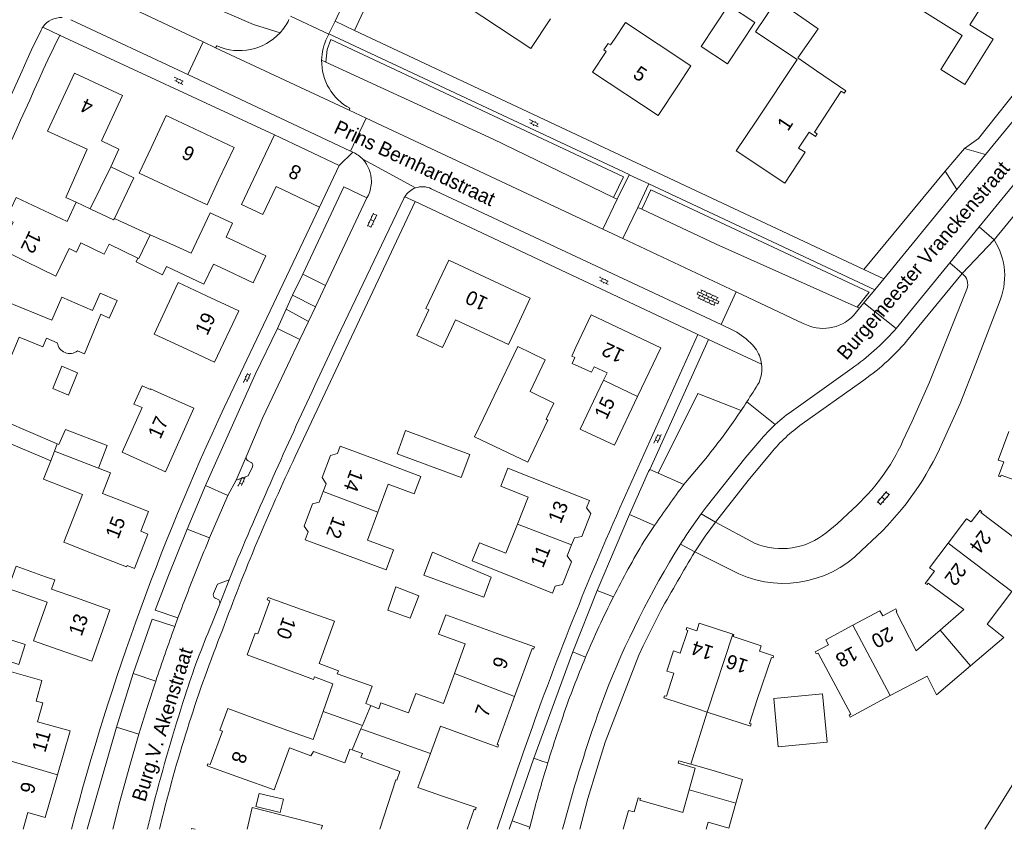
# Model space of a CAD drawing. Extents: x 99476 to 102828, y 406437 to 407931.
# Tile 126 of 162: x 101261 to 101400, y 406437 to 406551. Entities that reach past the tile are written whole.
import ezdxf

# ---------------------------------------------------------------- set-up
doc = ezdxf.new("R2010")
doc.units = 0
doc.header["$MEASUREMENT"] = 0
for name, color, linetype, lineweight in [('BG_bijgebouw', 253, 'Continuous', 0), ('BG_dakoverstek', 253, 'Continuous', 13), ('BG_dakoverstek bijgebouw', 253, 'Continuous', 0), ('BG_heg haag', 253, 'Continuous', 0), ('BG_hoofdgebouw', 253, 'Continuous', 13), ('BG_huisnummer', 253, 'Continuous', 0), ('BG_kant verharding', 253, 'Continuous', 0), ('BG_muur', 253, 'Continuous', 0), ('BG_open verharding', 253, 'Continuous', 0), ('BG_schutting', 253, 'Continuous', 0), ('BG_straatnaam', 253, 'Continuous', 0), ('BG_tussenmuur', 253, 'Continuous', 0), ('BG_vlakafsluiter', 253, 'Continuous', 0)]:
    doc.layers.add(name, color=color, linetype=linetype, lineweight=lineweight)
doc.styles.add('Style-WORKING', font='WORKING.shx')

# ---------------------------------------------------------------- blocks, each defined once
blk = doc.blocks.new('S02OV2')
at = {"layer": 'BG_open verharding', "linetype": 'Continuous', "lineweight": 0}
for p, q in [((0.052866, 0.482148), (0.183301, 0.482148)), ((0.183301, -1.01785), (0.183301, 0.982147)), ((0.183301, 0.895191), (0.705039, 0.895191)), ((0.705039, -1.01785), (0.705039, 0.982147)), ((0.705039, 0.43867), (0.835473, 0.43867)), ((0.052866, -0.517416), (0.183301, -0.517416)), ((0.183301, -0.017851), (0.705039, -0.017851)), ((0.183301, -0.930894), (0.705039, -0.930894)), ((0.705039, -0.473938), (0.835473, -0.473938))]:
    blk.add_line(p, q, dxfattribs=at)
blk = doc.blocks.new('S02OV6')
at = {"layer": 'BG_open verharding', "linetype": 'Continuous', "lineweight": 0}
for p, q in [((0, 0.20784), (1.371449, 0.20784)), ((0.085505, 0.20784), (0.085505, 0.268177)), ((0.485, -0.192), (0.486, 0.207)), ((0.885505, 0.20784), (0.885505, 0.31106)), ((1.285, -0.193), (1.285, 0.207)), ((0.268333, -0.19216), (1.549656, -0.19216)), ((0.885505, -0.32925), (0.885505, -0.19216))]:
    blk.add_line(p, q, dxfattribs=at)
blk = doc.blocks.new('S02OV4')
at = {"layer": 'BG_open verharding', "linetype": 'Continuous', "lineweight": 0}
for p, q in [((0, -0.200092), (0, 0.200092)), ((0, 0.2), (3.201, 0.2)), ((0.214, 0.6), (2.9, 0.6)), ((0.4, 0.199), (0.4, 0.6)), ((0.8, 0.6), (0.8, 0.7)), ((0.8, -0.2), (0.8, 0.2)), ((1.2, 0.2), (1.2, 0.6)), ((1.6, 0.6), (1.6, 0.7)), ((1.6, -0.2), (1.6, 0.2)), ((2, 0.199), (2, 0.6)), ((2.4, 0.6), (2.4, 0.7)), ((2.4, -0.2), (2.4, 0.2)), ((2.8, 0.2), (2.8, 0.6)), ((3.2, -0.199908), (3.2, 0.200092)), ((0, -0.2), (3.2, -0.199)), ((0.31, -0.6), (2.9, -0.6)), ((0.4, -0.6), (0.399, -0.2)), ((0.8, -0.7), (0.8, -0.6)), ((1.2, -0.6), (1.2, -0.2)), ((1.6, -0.7), (1.6, -0.6)), ((2, -0.6), (1.999, -0.2)), ((2.4, -0.7), (2.4, -0.6)), ((2.8, -0.6), (2.8, -0.2))]:
    blk.add_line(p, q, dxfattribs=at)

msp = doc.modelspace()

# ---------------------------------------------------------------- linework, layer by layer
at = {"layer": 'BG_bijgebouw', "linetype": 'Continuous', "lineweight": 0}
for p, q in [((101279.67, 406520.733), (101283.293, 406519.107)), ((101290.347, 406520.396), (101291.4, 406519.901)), ((101289.61, 406516.101), (101288.543, 406516.605)), ((101326.496, 406494.912), (101328.005, 406498.068)), ((101333.049, 406498.674), (101336.417, 406497.064)), ((101370.716, 406455.853), (101367.292, 406455.534)), ((101355.638, 406446.268), (101358.768, 406445.378))]:
    msp.add_line(p, q, dxfattribs=at)
at = {"layer": 'BG_bijgebouw', "linetype": 'Continuous', "lineweight": 0, "flags": 128}
for points in [[(101364.648, 406550.549), (101360.962, 406552.999), (101357.095, 406547.183), (101360.782, 406544.733), (101364.648, 406550.549)], [(101274.637, 406523.026), (101277.385, 406528.714), (101274.14, 406530.282)], [(101283.293, 406519.107), (101285.41, 406518.113), (101288.092, 406523.822), (101291.257, 406522.335), (101290.347, 406520.396)], [(101289.61, 406516.101), (101294.13, 406513.961), (101295.92, 406517.771), (101291.4, 406519.901)], [(101281.959, 406516.268), (101281.377, 406515.098), (101277.681, 406516.905), (101277.943, 406517.446)], [(101288.543, 406516.605), (101287.222, 406513.795), (101281.959, 406516.268)], [(101328.005, 406498.068), (101331.324, 406505.01), (101335.194, 406503.159), (101333.049, 406498.674)], [(101265.983, 406499.119), (101268.173, 406498.153), (101269.474, 406501.302), (101267.268, 406502.251), (101265.983, 406499.119)], [(101336.417, 406497.064), (101335.321, 406494.773), (101335.569, 406494.655), (101334.03, 406491.435)], [(101334.03, 406491.435), (101332.735, 406488.727), (101325.25, 406492.307), (101326.496, 406494.912)], [(101266.617, 406491.312), (101266.853, 406491.211), (101267.749, 406493.355), (101273.626, 406491.104), (101272.393, 406487.897)], [(101324.58, 406489.825), (101323.372, 406486.582), (101314.358, 406489.942), (101315.567, 406493.184), (101324.58, 406489.825)], [(101319.342, 406476.116), (101318.11, 406472.875), (101326.55, 406469.763), (101327.58, 406472.588), (101319.342, 406476.116)], [(101313.079, 406467.961), (101316.228, 406466.793), (101317.421, 406469.932), (101314.173, 406471.217), (101313.079, 406467.961)], [(101262.082, 406463.121), (101261.197, 406460.321), (101256.406, 406461.835), (101257.291, 406464.635), (101262.082, 406463.121)], [(101371.36, 406449.067), (101374.795, 406449.389), (101374.151, 406456.173), (101370.716, 406455.853)], [(101367.292, 406455.534), (101367.927, 406448.745), (101371.36, 406449.067)], [(101355.411, 406442.682), (101356.269, 406445.702), (101353.863, 406446.44), (101353.958, 406446.746), (101355.638, 406446.268)], [(101358.768, 406445.378), (101362.902, 406444.151), (101361.964, 406440.81)], [(101293.276526, 406437.124), (101294.002, 406440.182), (101303.879, 406437.676), (101303.719052, 406437.124)]]:
    msp.add_lwpolyline(points, dxfattribs=at)
at = {"layer": 'BG_dakoverstek', "linetype": 'Continuous', "lineweight": 13}
for p, q in [((101341.704, 406501.379), (101338.983, 406502.641)), ((101305.325, 406457.575), (101302.747, 406458.586)), ((101314.738, 406445.237), (101314.326, 406444.015)), ((101317.306, 406442.997), (101317.721, 406444.136))]:
    msp.add_line(p, q, dxfattribs=at)
at = {"layer": 'BG_dakoverstek', "linetype": 'Continuous', "lineweight": 13, "flags": 128}
for points in [[(101270.818, 406532.735), (101267.8, 406525.969), (101269.272, 406525.296)], [(101279.694, 406498.986), (101278.521, 406499.504), (101277.383, 406496.926), (101278.54, 406496.415)], [(101264.971, 406472.64), (101266.262, 406472.186), (101265.806, 406470.889)], [(101303.423, 406460.454), (101306.112, 406459.399), (101305.949, 406458.983)]]:
    msp.add_lwpolyline(points, dxfattribs=at)
at = {"layer": 'BG_dakoverstek', "linetype": 'Continuous', "lineweight": 13, "extrusion": (0, 0, -1)}
msp.add_arc((-101268.368495, 406505.798476), 1.770905, 232.848027, 351.509179, dxfattribs=at)
at = {"layer": 'BG_dakoverstek bijgebouw', "linetype": 'Continuous', "lineweight": 0, "flags": 128}
msp.add_lwpolyline([(101294.977, 406442.183), (101294.527, 406440.321), (101297.943, 406439.499), (101298.393, 406441.361), (101294.977, 406442.183)], dxfattribs=at)
at = {"layer": 'BG_heg haag', "linetype": 'Continuous', "lineweight": 0}
for p, q in [((101396.073, 406534.256), (101408.045, 406549.406)), ((101316.93, 406525.391), (101303.893, 406497.686)), ((101335.749, 406516.533), (101316.93, 406525.391))]:
    msp.add_line(p, q, dxfattribs=at)
at = {"layer": 'BG_hoofdgebouw', "linetype": 'Continuous', "lineweight": 13}
for p, q in [((101270.818, 406532.735), (101265.228, 406535.308)), ((101297.117, 406534.756), (101306.223, 406530.445)), ((101306.223, 406530.445), (101303.461, 406524.612)), ((101275.456, 406522.625), (101274.637, 406523.026)), ((101275.456, 406522.625), (101279.67, 406520.733)), ((101277.943, 406517.446), (101273.907, 406519.419)), ((101339.366, 406503.453), (101338.983, 406502.641)), ((101342.079, 406502.172), (101341.704, 406501.379)), ((101343.875, 406501.324), (101342.079, 406502.172)), ((101343.37, 406500.259), (101343.875, 406501.324)), ((101258.189, 406492.115), (101265.683, 406488.929)), ((101306.35, 406490.99), (101311.03, 406489.24)), ((101306.12, 406476.09), (101301.44, 406477.83)), ((101276.343, 406474.032), (101271.674, 406475.863)), ((101265.806, 406470.889), (101269.3, 406469.66)), ((101303.959, 406453.713), (101305.325, 406457.575)), ((101383.684, 406455.92), (101382.447, 406455.269)), ((101310.669, 406454.531), (101309.98, 406454.808)), ((101311.782, 406454.085), (101310.669, 406454.531)), ((101302.559, 406449.754), (101303.959, 406453.713)), ((101357.931, 406453.616), (101356.608, 406454.044)), ((101357.954, 406453.608), (101357.931, 406453.616)), ((101300.03, 406450.644), (101295.27, 406452.4)), ((101300.03, 406450.644), (101302.559, 406449.754)), ((101308.036, 406448.286), (101307.713, 406448.398)), ((101309.483, 406447.784), (101308.036, 406448.286)), ((101309.288, 406447.249), (101309.483, 406447.784)), ((101319.057, 406447.801), (101317.721, 406444.136)), ((101314.738, 406445.237), (101309.288, 406447.249)), ((101320.77, 406441.8), (101317.306, 406442.997))]:
    msp.add_line(p, q, dxfattribs=at)
at = {"layer": 'BG_hoofdgebouw', "linetype": 'Continuous', "lineweight": 13, "flags": 128}
for points in [[(101382.81, 406561.061), (101385.44, 406565.311), (101391.82, 406561.331), (101391.28, 406560.471), (101398.5, 406556.001), (101394.88, 406550.241), (101398.12, 406548.221), (101394.15, 406541.861), (101390.803, 406543.953)], [(101390.803, 406543.953), (101393.805, 406548.729), (101382.907, 406555.578), (101385.028, 406558.953)], [(101316.71, 406555.63), (101317.17, 406555.39), (101317.26, 406555.561), (101320.93, 406553.04), (101321.86, 406554.4), (101333.18, 406546.931), (101335.94, 406551.101)], [(101373.3, 406543.791), (101370.704, 406545.591), (101373.554, 406549.7), (101367.733, 406553.736), (101364.738, 406549.234), (101370.575, 406545.352), (101364.81, 406536.691)], [(101344.92, 406548.241), (101346.471, 406550.581), (101355.664, 406544.476), (101353.8, 406541.661)], [(101344.92, 406548.241), (101344.37, 406547.411), (101344.04, 406547.631), (101343.43, 406546.711), (101343.76, 406546.491), (101341.84, 406543.601), (101351.04, 406537.491), (101353.8, 406541.661)], [(101265.228, 406535.308), (101269.031, 406543.441), (101275.788, 406540.281), (101272.815, 406533.925), (101275.267, 406532.779), (101274.14, 406530.282)], [(101373.3, 406543.791), (101377.41, 406540.941), (101377.18, 406540.611), (101376.79, 406540.891), (101373.04, 406535.151), (101373.41, 406534.921), (101373.19, 406534.551), (101372.27, 406535.151), (101370.8, 406532.921), (101371.71, 406532.321), (101368.85, 406527.991), (101362.04, 406532.521), (101364.81, 406536.691)], [(101289.33, 406528.481), (101291.45, 406533.011), (101281.92, 406537.481), (101279.8, 406532.951)], [(101303.461, 406524.612), (101297.352, 406527.49), (101295.486, 406523.548), (101292.484, 406524.97), (101297.117, 406534.756)], [(101289.33, 406528.481), (101287.666, 406524.924), (101278.136, 406529.394), (101279.8, 406532.951)], [(101262.1, 406517.02), (101257.61, 406519.221), (101257.73, 406519.511), (101258.72, 406519.021), (101260.4, 406522.471), (101259.41, 406522.941), (101260.85, 406525.961), (101267.998, 406522.588), (101269.272, 406525.296)], [(101262.1, 406517.02), (101266.429, 406514.899), (101268.303, 406518.777), (101269.318, 406518.287), (101269.938, 406519.57), (101273.215, 406517.986), (101273.907, 406519.419)], [(101330.96, 406507.281), (101333.07, 406511.811), (101321.66, 406517.141), (101318.43, 406510.371), (101318.84, 406510.181), (101317.12, 406506.571), (101320.74, 406504.851), (101322.02, 406507.561)], [(101284.2, 406504.911), (101280.229, 406506.768), (101283.609, 406513.988), (101287.58, 406512.131)], [(101271.54, 406510.069), (101267.245, 406511.966), (101265.869, 406508.737), (101259.41, 406511.36)], [(101271.54, 406510.069), (101272.659, 406512.529), (101275.008, 406511.461), (101273.916, 406509.004), (101272.71, 406509.553)], [(101284.2, 406504.911), (101288.73, 406502.791), (101292.11, 406510.011), (101287.58, 406512.131)], [(101269.438, 406504.387), (101270.438, 406503.979), (101272.71, 406509.553)], [(101322.02, 406507.561), (101322.582, 406508.75), (101330.025, 406505.273), (101330.96, 406507.281)], [(101339.51, 406504.931), (101341.64, 406509.451), (101351.43, 406504.831), (101348.165, 406497.975)], [(101259.148, 406502.176), (101259.494, 406502.036), (101261.247, 406506.334), (101264.592, 406504.97), (101265.079, 406506.165), (101266.617, 406505.537)], [(101339.366, 406503.453), (101338.914, 406503.666), (101339.51, 406504.931)], [(101340.39, 406493.26), (101340.112, 406493.392), (101343.37, 406500.259)], [(101281.25, 406498.36), (101279.72, 406499.043), (101279.694, 406498.986)], [(101277.26, 406489.46), (101281.82, 406487.41), (101285.82, 406496.32), (101281.25, 406498.36)], [(101348.165, 406497.975), (101344.9, 406491.12), (101340.39, 406493.26)], [(101278.54, 406496.415), (101275.727, 406490.149), (101277.26, 406489.46)], [(101259.031, 406494.088), (101259.212, 406494.49), (101266.617, 406491.312)], [(101403.263, 406481.322), (101405.122, 406484.79), (101399.269, 406486.922), (101399.177, 406486.676), (101398.886, 406486.791), (101399.625, 406488.794), (101398.855, 406489.052), (101400.351, 406493.078)], [(101306.35, 406490.99), (101305.971, 406489.974), (101305.016, 406489.688), (101303.849, 406486.57), (101304.385, 406485.722), (101303.977, 406484.629)], [(101311.669, 406481.73), (101313.13, 406485.646), (101316.79, 406484.28), (101317.708, 406486.743), (101311.03, 406489.24)], [(101271.674, 406475.863), (101267.531, 406477.482), (101270.172, 406484.221), (101264.682, 406486.372), (101265.683, 406488.929)], [(101272.393, 406487.897), (101274.076, 406487.238), (101272.948, 406484.361), (101274.793, 406483.638)], [(101331.286, 406480.044), (101332.807, 406483.836), (101328.933, 406485.39), (101329.948, 406487.921), (101336.75, 406485.2)], [(101340.97, 406482.315), (101341.4, 406483.34), (101336.75, 406485.2)], [(101274.793, 406483.638), (101279.438, 406481.817), (101278.344, 406479.026)], [(101303.977, 406484.629), (101303.42, 406483.136), (101302.493, 406482.9), (101301.292, 406479.768), (101301.851, 406478.931), (101301.44, 406477.83)], [(101338.902, 406477.121), (101339.299, 406478.109), (101340.309, 406478.312), (101341.582, 406481.508), (101340.97, 406482.315)], [(101306.12, 406476.09), (101312.827, 406473.596), (101313.875, 406476.405), (101310.195, 406477.779), (101311.669, 406481.73)], [(101391.796, 406477.343), (101394.377, 406480.795), (101395.052, 406480.371), (101396.295, 406481.995), (101396.538, 406481.728), (101396.428, 406481.668), (101401.404, 406477.854), (101403.263, 406481.322)], [(101331.55, 406472.21), (101324.939, 406474.86), (101325.969, 406477.427), (101329.645, 406475.953), (101331.286, 406480.044)], [(101276.343, 406474.032), (101276.412, 406474.209), (101277.455, 406473.8), (101279.349, 406478.632), (101278.344, 406479.026)], [(101336.572, 406471.328), (101337.613, 406471.531), (101338.892, 406474.746), (101338.281, 406475.577), (101338.902, 406477.121)], [(101390.674, 406465.129), (101394.023, 406468.037), (101389.024, 406471.739), (101388.852, 406471.524), (101388.603, 406471.71), (101389.871, 406473.418), (101389.206, 406473.88), (101391.796, 406477.343)], [(101266.75, 406462.4), (101263.265, 406463.618), (101265.181, 406469.064), (101259.715, 406470.986), (101260.811, 406474.103), (101264.971, 406472.64)], [(101331.55, 406472.21), (101336.19, 406470.35), (101336.572, 406471.328)], [(101400.764, 406470.585), (101397.286, 406465.95), (101399.654, 406464.117), (101394.954, 406460.095)], [(101266.75, 406462.4), (101271.47, 406460.75), (101274.02, 406468), (101269.3, 406469.66)], [(101297.99, 406459.92), (101293.3, 406461.67), (101294.43, 406464.7), (101294.8, 406464.6), (101296.49, 406469.27), (101296.11, 406469.4), (101296.23, 406469.72), (101300.94, 406468.04)], [(101303.423, 406460.454), (101305.57, 406466.388), (101300.94, 406468.04)], [(101328.97, 406464.47), (101321.201, 406467.303), (101320.202, 406464.565), (101323.953, 406463.197), (101322.43, 406459.02)], [(101378.424, 406465.81), (101382.224, 406467.843), (101382.642, 406467.164), (101384.481, 406468.123), (101384.608, 406467.844), (101384.485, 406467.719), (101387.322, 406462.218), (101390.674, 406465.129)], [(101356.608, 406454.044), (101351.855, 406455.596), (101351.958, 406455.9), (101352.216, 406455.823), (101353.272, 406459.076), (101352.268, 406459.381), (101353.193, 406462.215), (101354.144, 406461.891), (101355.239, 406465.088), (101354.997, 406465.181), (101355.098, 406465.486), (101356.492, 406465.048), (101356.841, 406466.092), (101361.541, 406464.563)], [(101382.447, 406455.269), (101378.042, 406452.904), (101377.898, 406453.182), (101378.138, 406453.314), (101373.525, 406461.904), (101373.275, 406461.808), (101373.135, 406462.088), (101375.015, 406463.068), (101374.621, 406463.775), (101378.424, 406465.81)], [(101328.97, 406464.47), (101333.66, 406462.76), (101333.56, 406462.47), (101333.34, 406462.54), (101330.886, 406455.811)], [(101361.541, 406464.563), (101361.684, 406464.516), (101361.612, 406464.22), (101365.531, 406462.942), (101365.318, 406462.189), (101367.283, 406461.524), (101367.204, 406461.225), (101366.975, 406461.301), (101364.976, 406455.386)], [(101266.642, 406444.772), (101268.41, 406450.96), (101263.83, 406452.26), (101264.58, 406454.9), (101263.646, 406455.161), (101264.457, 406458.06), (101257.196, 406460.092), (101256.26, 406456.75)], [(101394.954, 406460.095), (101390.188, 406456.016), (101388.847, 406458.639), (101383.684, 406455.92)], [(101297.99, 406459.92), (101302.606, 406458.197), (101302.747, 406458.586)], [(101305.949, 406458.983), (101310.844, 406457.253), (101309.98, 406454.808)], [(101322.43, 406459.02), (101320.894, 406454.81), (101316.996, 406456.232), (101315.993, 406453.484), (101312.083, 406454.91), (101311.782, 406454.085)], [(101330.886, 406455.811), (101328.42, 406449.05), (101328.63, 406448.99), (101328.53, 406448.68), (101320.45, 406451.624), (101319.057, 406447.801)], [(101364.976, 406455.386), (101363.906, 406452.021), (101364.144, 406451.942), (101364.043, 406451.637), (101357.954, 406453.608)], [(101295.27, 406452.4), (101290.58, 406454.13), (101289.45, 406451.06), (101289.82, 406450.93), (101288.12, 406446.22), (101287.77, 406446.33), (101287.67, 406446.06), (101292.37, 406444.37)], [(101292.37, 406444.37), (101297.095, 406442.671), (101299.267, 406448.572)], [(101299.267, 406448.572), (101302.238, 406447.448), (101302.616, 406448.053)], [(101307.713, 406448.398), (101307.038, 406446.489), (101302.616, 406448.053)], [(101261.836701, 406437.124), (101262.49, 406439.49), (101264.93, 406438.78), (101266.642, 406444.772)], [(101314.326, 406444.015), (101314.172, 406444.068), (101311.944808, 406437.124)], [(101346.147895, 406437.124), (101346.899, 406439.757), (101347.69, 406439.564), (101348.268, 406441.558), (101348.575, 406441.47), (101348.497, 406441.219), (101354.503, 406439.489), (101355.411, 406442.682)], [(101324.213067, 406437.124), (101325.18, 406439.95), (101325.39, 406439.88), (101325.49, 406440.17), (101320.77, 406441.8)], [(101361.964, 406440.81), (101360.979, 406437.305), (101358.093, 406438.123), (101357.807801, 406437.124)], [(101285.458168, 406437.124), (101285.49, 406437.25), (101285.989869, 406437.124)]]:
    msp.add_lwpolyline(points, dxfattribs=at)
at = {"layer": 'BG_kant verharding', "linetype": 'Continuous', "lineweight": 0}
for p, q in [((101314.254, 406569.282), (101305.67, 406550.741)), ((101287.111, 406547.836), (101261.329, 406560.071)), ((101268.498, 406550.964), (101284.957, 406543.233)), ((101305.67, 406550.741), (101304.797, 406548.962)), ((101308.393, 406549.462), (101305.67, 406550.741)), ((101263.003, 406546.717), (101264.328, 406549.481)), ((101297.117, 406534.756), (101266.994, 406548.76)), ((101304.77, 406548.907), (101304.54, 406548.441)), ((101304.797, 406548.962), (101304.77, 406548.907)), ((101304.797, 406548.962), (101346.998, 406529.173)), ((101379.985, 406515.84), (101308.393, 406549.462)), ((101288.85, 406547.011), (101287.111, 406547.836)), ((101289.05, 406547.271), (101288.85, 406547.011)), ((101288.85, 406547.011), (101307.61, 406538.241)), ((101284.957, 406543.233), (101307.836, 406532.486)), ((101417.982, 406544.137), (101398.269, 406519.993)), ((101307.738, 406538.501), (101307.61, 406538.241)), ((101307.61, 406538.241), (101310.004, 406537.117)), ((101310.004, 406537.117), (101343.262, 406521.499)), ((101307.836, 406532.486), (101308.168, 406532.33)), ((101394.108, 406532.869), (101397.048, 406531.987)), ((101397.048, 406531.987), (101393.04, 406527.097)), ((101391.414, 406529.672), (101393.04, 406527.097)), ((101345.314, 406525.714), (101346.986, 406529.148)), ((101346.986, 406529.148), (101346.998, 406529.173)), ((101348.216, 406524.578), (101349.727, 406527.86)), ((101349.727, 406527.86), (101349.739, 406527.887)), ((101349.739, 406527.887), (101381.488, 406512.999)), ((101359.893, 406508.092), (101319.169, 406527.197)), ((101393.04, 406527.097), (101382.751, 406514.541)), ((101304.304, 406513.584), (101310.136, 406525.903)), ((101310.33, 406526.313), (101310.136, 406525.903)), ((101343.262, 406521.499), (101345.314, 406525.714)), ((101290.95, 406498.3), (101303.461, 406524.612)), ((101346.08, 406520.176), (101348.216, 406524.578)), ((101343.262, 406521.499), (101346.08, 406520.176)), ((101392.038, 406516.772), (101396.176, 406521.823)), ((101346.08, 406520.176), (101362.018, 406512.688)), ((101398.269, 406519.993), (101393.785, 406515.256)), ((101356.531, 406506.752), (101335.749, 406516.533)), ((101382.751, 406514.541), (101379.985, 406515.84)), ((101384.487, 406507.555), (101392.038, 406516.772)), ((101304.304, 406513.584), (101301.122, 406515.202)), ((101381.488, 406512.999), (101382.751, 406514.541)), ((101393.785, 406515.256), (101385.98, 406505.765)), ((101302.893, 406510.603), (101304.304, 406513.584)), ((101362.018, 406512.688), (101371.456, 406508.254)), ((101379.967, 406511.143), (101381.488, 406512.999)), ((101301.92, 406508.549), (101302.893, 406510.603)), ((101378.498, 406509.35), (101379.362, 406510.404)), ((101379.362, 406510.404), (101379.967, 406511.143)), ((101300.708, 406505.989), (101301.92, 406508.549)), ((101297.567, 406507.557), (101300.708, 406505.989)), ((101361.751, 406507.22), (101359.893, 406508.092)), ((101384.249, 406507.265), (101384.487, 406507.555)), ((101300.708, 406505.989), (101295.518, 406495.026)), ((101358.11, 406506.011), (101349.892, 406487.718)), ((101358.11, 406506.011), (101365.602, 406502.53)), ((101365.602, 406502.53), (101365.49, 406503.15)), ((101370.135, 406496.123), (101378.301, 406501.963)), ((101379.496, 406499.95), (101371.291, 406494.115)), ((101303.893, 406497.686), (101300.06, 406489.54)), ((101295.518, 406495.026), (101293.175, 406489.513)), ((101291.739, 406486.224), (101293.175, 406489.513)), ((101293.421, 406488.924), (101293.75, 406488.762)), ((101349.892, 406487.718), (101351.081, 406487.199)), ((101351.081, 406487.199), (101354.684, 406485.626)), ((101290.561, 406484.046), (101287.423, 406485.477)), ((101291.739, 406486.224), (101290.561, 406484.046)), ((101354.684, 406485.626), (101354.884, 406485.894)), ((101290.561, 406484.046), (101288.016, 406478.087)), ((101357.117, 406481.472), (101357.791, 406482.409)), ((101350.56, 406479.842), (101347.007, 406481.406)), ((101355.404, 406479.09), (101357.117, 406481.472)), ((101359.134, 406480.329), (101364.714, 406477.3)), ((101284.881, 406479.332), (101288.016, 406478.087)), ((101381.859, 406478.398), (101379.615, 406476.328)), ((101361.253, 406473.613), (101356.189, 406476.121)), ((101291.316, 406473.595), (101290.784, 406472.22)), ((101342.487, 406470.708), (101344.771, 406469.804)), ((101289.438, 406468.818), (101288.325, 406466.002)), ((101288.807, 406469.616), (101289.146, 406469.469)), ((101280.347, 406467.922), (101283.574, 406466.842)), ((101277.288, 406459.036), (101279.924, 406466.693)), ((101279.924, 406466.693), (101283.126, 406465.622)), ((101283.126, 406465.622), (101283.574, 406466.842)), ((101339.082, 406462.096), (101333.581, 406447.106)), ((101340.862, 406461.351), (101339.082, 406462.096)), ((101280.458, 406457.974), (101277.288, 406459.036)), ((101342.524, 406453.154), (101343.54, 406455.965)), ((101274.937, 406451.505), (101278.086, 406450.517)), ((101333.581, 406447.106), (101334.873, 406446.679)), ((101334.873, 406446.679), (101335.541, 406446.459)), ((101335.541, 406446.459), (101335.555, 406446.503)), ((101280.141, 406440.612), (101279.81, 406439.34)), ((101330.529, 406438.297), (101330.131174, 406437.124)), ((101333.022, 406437.408), (101330.529, 406438.297)), ((101333.022, 406437.408), (101333.47, 406439.198))]:
    msp.add_line(p, q, dxfattribs=at)
at = {"layer": 'BG_kant verharding', "linetype": 'Continuous', "lineweight": 0, "flags": 128}
for points in [[(101266.994, 406548.76), (101266.97, 406548.771), (101265.29, 406545.321)], [(101410.451, 406548.612), (101410.131, 406548.039), (101409.548, 406547.241), (101397.048, 406531.987)], [(101396.176, 406521.823), (101415.105, 406544.928), (101415.279, 406545.105)], [(101301.122, 406515.202), (101306.872, 406527.447), (101310.136, 406525.903)], [(101315.297, 406525.814), (101305.95, 406506.251), (101302.812, 406499.509)], [(101385.463, 406491.732), (101386.76, 406494.509), (101389.203, 406500.002), (101394.43, 406513.055)], [(101398.967, 406511.14), (101395.721, 406502.605), (101393.478, 406497), (101391.009, 406491.514)], [(101287.423, 406485.477), (101294.433, 406501.092), (101297.567, 406507.557)], [(101345.684, 406482.342), (101356.62, 406506.71), (101356.531, 406506.752)], [(101357.791, 406482.409), (101363.391, 406489.435), (101365.347, 406491.751)], [(101366.941, 406490.048), (101363.711, 406486.18), (101359.134, 406480.329)], [(101291.739, 406486.224), (101293.434, 406486.814), (101294.036, 406488.113)], [(101347.007, 406481.406), (101345.136, 406477.006), (101342.487, 406470.708)], [(101374.678, 406478.83), (101376.208, 406480.076), (101378.405, 406482.152)], [(101359.134, 406480.329), (101357.661, 406478.347), (101356.189, 406476.121)], [(101280.347, 406467.922), (101282.23, 406472.827), (101284.881, 406479.332)], [(101290.784, 406472.22), (101289.134, 406471.582), (101288.558, 406470.275)], [(101289.444, 406468.833), (101289.44, 406468.823), (101289.438, 406468.818)], [(101340.057065, 406437.124), (101341.195, 406441.45), (101342.443, 406445.56), (101343.626, 406449.38), (101348.355, 406461.611), (101348.951, 406462.918), (101351.422, 406467.874)], [(101280.458, 406457.974), (101279.246, 406454.254), (101278.086, 406450.517)], [(101270.797297, 406437.124), (101274.937, 406451.505)], [(101274.4095, 406437.124), (101275.388, 406441.038), (101276.696, 406445.789), (101278.086, 406450.517)], [(101328.411953, 406437.124), (101331.347, 406445.71)]]:
    msp.add_lwpolyline(points, dxfattribs=at)
at = {"layer": 'BG_kant verharding', "linetype": 'Continuous', "lineweight": 0, "extrusion": (0, 0, -1)}
for centre, radius, start, end in [((-101267.161586, 406548.11789), 3.143856, 34.575462, 92.797027), ((-101292.184948, 406554.384697), 7.772756, 206.084875, 222.484997), ((-101267.113745, 406548.14163), 3.091001, 25.677968, 34.716369), ((-101292.184509, 406554.382269), 7.77144, 222.469604, 293.78695), ((-103465.259013, 405549.915519), 2417.342495, 23.134747, 24.352812), ((-101306.246062, 406528.23954), 4.519481, 115.166885, 136.788476), ((-101306.247167, 406528.242215), 4.516845, 136.803614, 180.129574), ((-101306.213255, 406528.252617), 4.550792, 180.259581, 205.227617), ((-101390.346907, 406514.91438), 9.410204, 147.337263, 203.646608), ((-101360.341441, 406527.830722), 33.826495, 220.7168, 235.510233), ((-101604.888542, 406349.056681), 347.607504, 14.676, 25.425958), ((-101383.657186, 406476.520013), 23.814421, 47.31569, 55.401997), ((-101383.682389, 406476.469817), 23.868411, 39.808692, 47.352908), ((-101353.38316, 406508.012968), 41.084301, 203.677498, 226.123393), ((-101293.596865, 406488.307), 0.480078, 108.601154, 203.834786), ((-101491.547187, 406383.680149), 170.658983, 34.29637, 36.681474), ((-101758.312475, 406299.726228), 451.232511, 18.876072, 23.872603), ((-101503.480161, 406375.671715), 185.029792, 33.421125, 34.262965), ((-101676.023388, 406315.424941), 420.723994, 22.185788, 22.744607), ((-101457.966448, 406412.274205), 122.406725, 32.036498, 33.082816), ((-101461.006602, 406410.30364), 126.029212, 21.24199, 32.062771), ((-101462.381505, 406410.243217), 131.832157, 26.858749, 30.717596), ((-101826.558556, 406198.73282), 546.069338, 29.529392, 30.52887), ((-101368.658345, 406486.979555), 15.280835, 224.191058, 298.987348), ((-101550.42747, 406368.219522), 284.494583, 20.283072, 21.891855), ((-101461.929262, 406410.495069), 131.314918, 22.785496, 26.849864), ((-101288.984944, 406469.005722), 0.490475, 109.169725, 200.619072), ((-101553.88748, 406366.877663), 288.205176, 18.426118, 20.036469), ((-101462.296337, 406410.346333), 131.710949, 18.903309, 22.783306), ((-101552.253756, 406380.182804), 222.061626, 14.857784, 19.1843), ((-101513.108516, 406391.942649), 185.747364, 17.081649, 19.196158), ((-101520.995743, 406389.637301), 193.964345, 14.804073, 17.034603), ((-101616.77564, 406367.371061), 292.269227, 13.807459, 13.864798)]:
    msp.add_arc(centre, radius, start, end, dxfattribs=at)
at = {"layer": 'BG_kant verharding', "linetype": 'Continuous', "lineweight": 0}
for centre, radius, start, end in [((101311.265814, 406545.122038), 7.500139, 153.735218, 178.923087), ((103417.777816, 405568.438676), 2363.789938, 155.589613, 156.793845), ((101311.266941, 406545.120368), 7.501297, 178.910495, 241.936872), ((101317.928387, 406524.557676), 2.916069, 109.645626, 148.576413), ((101317.928513, 406524.552353), 2.921124, 64.870794, 109.612851), ((101317.870278, 406524.59087), 2.849176, 148.536805, 154.577338), ((101392.730087, 406513.751851), 1.837201, 337.709646, 54.956653), ((101374.248142, 406513.485043), 5.929576, 241.908308, 315.784501), ((101356.9899, 406498.402973), 10.020381, 43.095014, 61.63143), ((101358.336729, 406530.347088), 34.701997, 305.121072, 318.306044), ((101360.56948, 406501.759657), 5.113177, 15.778181, 43.033184), ((101360.522045, 406501.95021), 5.112935, 337.128652, 6.511162), ((101896.749056, 406220.51899), 656.198638, 154.839151, 157.31467), ((101284.810545, 406548.27251), 93.816737, 327.042769, 329.006897), ((101285.250804, 406547.966756), 93.280993, 326.1505, 327.053238), ((101284.833213, 406548.267324), 93.795226, 318.318084, 326.140104), ((101384.034915, 406476.124461), 22.046924, 125.31252, 140.836084), ((101359.231665, 406503.667791), 28.819196, 311.705142, 335.533499), ((101563.677722, 406364.642491), 291.708229, 154.649217, 159.85102), ((101293.65007, 406489.365545), 0.497428, 162.756363, 242.580034), ((101368.398174, 406486.516985), 9.926024, 248.212632, 309.246851), ((101289.037473, 406470.079625), 0.51775, 157.830107, 243.567557), ((101396.572848, 406419.971045), 117.628421, 156.963023, 162.205372), ((101481.524698, 406389.168161), 206.202245, 158.385437, 166.088184), ((101542.679103, 406372.90851), 271.12731, 162.171556, 165.539585), ((102048.297851, 406245.591961), 792.535097, 165.84971, 166.014868), ((101934.949075, 406270.832006), 674.802989, 165.591557, 165.733616)]:
    msp.add_arc(centre, radius, start, end, dxfattribs=at)
at = {"layer": 'BG_muur', "linetype": 'Continuous', "lineweight": 0, "flags": 128}
msp.add_lwpolyline([(101450.615, 406521.744), (101422.469, 406477.646), (101412.795, 406462.557), (101396.968672, 406437.124)], dxfattribs=at)
at = {"layer": 'BG_schutting', "linetype": 'Continuous', "lineweight": 0}
msp.add_line((101355.638, 406446.268), (101357.931, 406453.616), dxfattribs=at)
at = {"layer": 'BG_tussenmuur', "linetype": 'Continuous', "lineweight": 0}
for p, q in [((101274.14, 406530.282), (101271.237, 406524.368)), ((101271.237, 406524.368), (101269.272, 406525.296)), ((101274.535, 406522.81), (101271.237, 406524.368)), ((101274.637, 406523.026), (101274.535, 406522.81)), ((101278.061, 406517.389), (101279.67, 406520.733)), ((101277.943, 406517.446), (101278.061, 406517.389)), ((101348.165, 406497.975), (101343.37, 406500.259)), ((101266.617, 406491.312), (101266.226, 406490.314)), ((101266.226, 406490.314), (101265.683, 406488.929)), ((101272.393, 406487.897), (101266.226, 406490.314)), ((101303.977, 406484.629), (101311.669, 406481.73)), ((101331.286, 406480.044), (101338.902, 406477.121)), ((101391.796, 406477.343), (101400.764, 406470.585)), ((101378.424, 406465.81), (101383.684, 406455.92)), ((101361.541, 406464.563), (101357.954, 406453.608)), ((101394.954, 406460.095), (101390.674, 406465.129)), ((101322.43, 406459.02), (101330.886, 406455.811)), ((101309.49, 406451.736), (101310.669, 406454.531)), ((101303.959, 406453.713), (101309.49, 406451.736)), ((101308.036, 406448.286), (101309.286, 406451.25)), ((101309.286, 406451.25), (101309.49, 406451.736)), ((101309.286, 406451.25), (101319.057, 406447.801)), ((101258.492, 406447.194), (101266.642, 406444.772)), ((101355.411, 406442.682), (101361.964, 406440.81))]:
    msp.add_line(p, q, dxfattribs=at)
at = {"layer": 'BG_vlakafsluiter', "linetype": 'Continuous', "lineweight": 0}
for p, q in [((101304.77, 406548.907), (101299.397, 406551.46)), ((101266.994, 406548.76), (101264.573, 406549.902)), ((101287.111, 406547.836), (101284.957, 406543.233)), ((101304.338, 406545), (101303.767, 406545.263)), ((101307.836, 406532.486), (101310.004, 406537.117)), ((101394.108, 406532.869), (101396.073, 406534.256)), ((101306.223, 406530.445), (101308.168, 406532.33)), ((101391.414, 406529.672), (101394.108, 406532.869)), ((101309.54, 406531.334), (101316.948, 406527.304)), ((101391.414, 406529.672), (101379.985, 406515.84)), ((101349.727, 406527.86), (101346.986, 406529.148)), ((101316.93, 406525.391), (101315.44, 406526.078)), ((101345.314, 406525.714), (101344.782, 406525.971)), ((101348.759, 406524.323), (101348.216, 406524.578)), ((101398.269, 406519.993), (101396.176, 406521.823)), ((101393.785, 406515.256), (101392.038, 406516.772)), ((101301.122, 406515.202), (101299.685, 406512.237)), ((101362.018, 406512.688), (101359.893, 406508.092)), ((101298.761, 406510.283), (101299.685, 406512.237)), ((101299.685, 406512.237), (101302.893, 406510.603)), ((101298.761, 406510.283), (101297.567, 406507.557)), ((101298.761, 406510.283), (101301.92, 406508.549)), ((101379.362, 406510.404), (101379.004, 406510.565)), ((101384.487, 406507.555), (101379.967, 406511.143)), ((101356.531, 406506.752), (101358.11, 406506.011)), ((101363.53, 406497.235), (101367.512, 406494.026)), ((101287.423, 406485.477), (101284.881, 406479.332)), ((101359.134, 406480.329), (101357.117, 406481.472)), ((101356.189, 406476.121), (101354.201, 406477.206)), ((101290.784, 406472.22), (101289.444, 406468.833)), ((101342.487, 406470.708), (101339.082, 406462.096)), ((101277.288, 406459.036), (101274.937, 406451.505)), ((101333.581, 406447.106), (101330.529, 406438.297))]:
    msp.add_line(p, q, dxfattribs=at)
at = {"layer": 'BG_vlakafsluiter', "linetype": 'Continuous', "lineweight": 0, "flags": 128}
for points in [[(101244.084, 406572.937), (101271.558, 406560.104), (101294.207, 406550.3), (101297.917, 406549.135)], [(101308.393, 406549.462), (101316.952, 406567.95), (101314.254, 406569.282)], [(101304.338, 406545), (101304.564, 406546.751), (101305.079, 406548.167), (101346.196, 406528.855), (101344.782, 406525.971)], [(101304.338, 406545), (101327.868, 406534.143), (101344.782, 406525.971)], [(101379.004, 406510.565), (101380.698, 406512.652), (101350.019, 406527.06), (101348.759, 406524.323)], [(101379.004, 406510.565), (101359.231, 406519.412), (101348.759, 406524.323)], [(101362.721, 406496.008), (101356.635, 406498.4), (101351.081, 406487.199)], [(101347.007, 406481.406), (101349.713, 406487.444), (101349.892, 406487.718)]]:
    msp.add_lwpolyline(points, dxfattribs=at)

# ---------------------------------------------------------------- block references
at = {"layer": 'BG_open verharding', "linetype": 'Continuous', "lineweight": 0}
for name, p, rotation in [('S02OV6', (101282.956, 406542.691), 334.844628), ('S02OV6', (101332.878, 406536.73), 334.844628), ('S02OV2', (101310.46, 406522.94), 335.793156), ('S02OV6', (101342.706, 406514.582), 334.844628), ('S02OV4', (101356.613, 406512.539), 334.844628), ('S02OV6', (101292.957, 406499.868), 65.79315600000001), ('S02OV6', (101350.657, 406491.322), 65.79315600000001), ('S02OV6', (101292.206, 406485.31), 65.79315600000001), ('S02OV2', (101382.377, 406483.978), 319.7031040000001)]:
    msp.add_blockref(name, p, dxfattribs=dict(at, rotation=rotation))

# ---------------------------------------------------------------- texts
at = {"layer": 'BG_huisnummer', "linetype": 'Continuous', "lineweight": 0, "style": 'Style-WORKING'}
for s, rotation, p in [('5', 326.421186, (101347.36, 406542.936)), ('4', 154.920821, (101271.854, 406539.36)), ('1', 56.627798, (101369.3, 406535.187)), ('6', 154.844628, (101286.126, 406532.746)), ('8', 154.664723, (101301.103, 406530.102)), ('12', 244.024285, (101262.715, 406521.443)), ('10', 154.972721, (101327.306, 406511.743)), ('19', 64.920821, (101287.687, 406506.46)), ('12', 154.71652, (101346.466, 406504.409)), ('15', 64.536655, (101343.8, 406494.625)), ('17', 65.793156, (101281.087, 406491.881)), ('14', 249.517703, (101307.85, 406487.86)), ('13', 68.156023, (101337.366, 406479.998)), ('15', 68.33696, (101275.159, 406477.822)), ('12', 249.517703, (101305.395, 406481.28)), ('24', 233.2103, (101396.453, 406479.323)), ('11', 68.156023, (101334.868, 406473.771)), ('22', 233.2103, (101392.961, 406474.746)), ('13', 70.604472, (101270.02, 406464.163)), ('10', 250.114835, (101298.371, 406467.122)), ('20', 208.153347, (101383.421, 406465.652)), ('14', 161.999925, (101358.988, 406462.765)), ('18', 208.153347, (101378.407, 406462.948)), ('16', 161.945448, (101363.846, 406460.862)), ('9', 69.93365, (101329.57, 406459.502)), ('7', 69.93365, (101327.11, 406452.757)), ('11', 74.030983, (101264.912, 406447.816)), ('8', 250.188188, (101291.51, 406448.249)), ('9', 74.030983, (101263.243, 406441.976))]:
    msp.add_text(s, height=2, rotation=rotation, dxfattribs=at).set_placement(p)
at = {"layer": 'BG_straatnaam', "linetype": 'Continuous', "lineweight": 0, "style": 'Style-WORKING'}
for s, rotation, p in [('Prins Bernhardstraat', 334.844628, (101305.322, 406535.11)), ('Burgemeester Vranckenstraat', 49.460848, (101377.507, 406502.969)), ('Burg.V. Akenstraat', 72.543442, (101278.949, 406440.867))]:
    msp.add_text(s, height=2, rotation=rotation, dxfattribs=at).set_placement(p)

doc.saveas('drawing.dxf')
